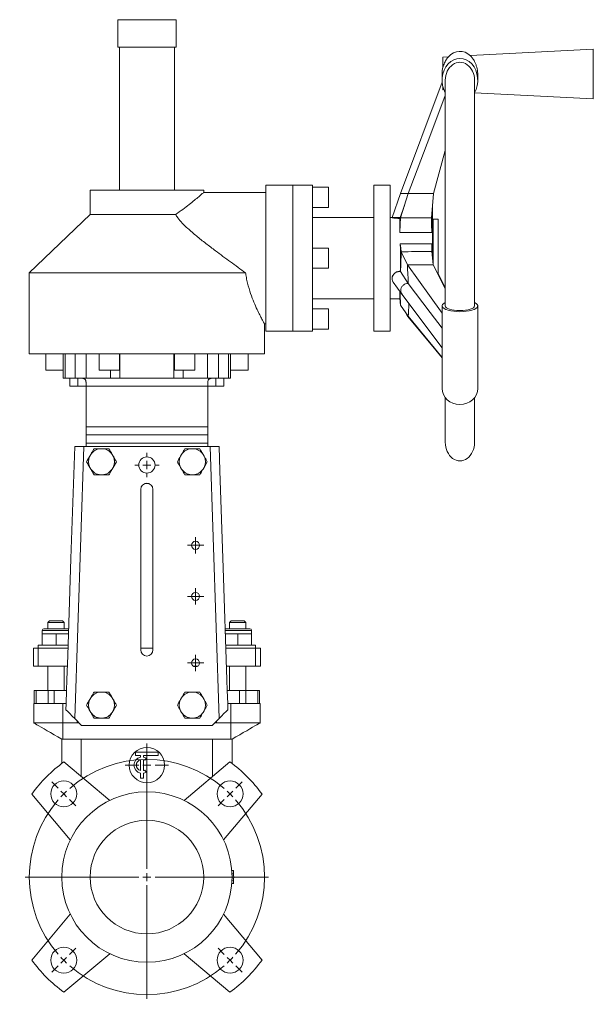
# Model space of a CAD drawing. Header units: millimetres. Extents: x -359 to 298, y -42 to 890.
# Tile 2 of 4: x -359 to -5, y 283 to 890. Entities that reach past the tile are written whole.
import ezdxf

# ---------------------------------------------------------------- set-up
doc = ezdxf.new("R2010")
doc.units = ezdxf.units.MM

# ---------------------------------------------------------------- blocks, each defined once
blk = doc.blocks.new('SW_CENTERMARKSYMBOL_0')
at = {"color": 0, "linetype": 'Continuous', "lineweight": 0}
for p, q in [((-51.27, -46.27), (-51.27, 23.73)), ((-106.07, 3.54), (-109.96, 7.42)), ((3.54, 3.54), (7.42, 7.42)), ((-102.53, 0), (-104.3, 1.77)), ((-102.53, 0), (-100.76, -1.77)), ((0, 0), (-1.77, -1.77)), ((0, 0), (1.77, 1.77)), ((-98.99, -3.54), (-95.11, -7.42)), ((-3.54, -3.54), (-7.42, -7.42)), ((-56.27, -51.27), (-126.27, -51.27)), ((-51.27, -51.27), (-53.77, -51.27)), ((-51.27, -51.27), (-51.27, -48.77)), ((-51.27, -51.27), (-51.27, -53.77)), ((-51.27, -51.27), (-48.77, -51.27)), ((-46.27, -51.27), (23.73, -51.27)), ((-51.27, -56.27), (-51.27, -126.27)), ((-98.99, -98.99), (-95.11, -95.11)), ((-3.54, -98.99), (-7.42, -95.11)), ((-102.53, -102.53), (-104.3, -104.3)), ((-102.53, -102.53), (-100.76, -100.76)), ((0, -102.53), (-1.77, -100.76)), ((0, -102.53), (1.77, -104.3)), ((-106.07, -106.07), (-109.96, -109.96)), ((3.54, -106.07), (7.42, -109.96))]:
    blk.add_line(p, q, dxfattribs=at)
for start, end in [(48.95143, 131.04857), (135, 136.97572), (133.02428, 135), (45, 46.97572), (43.02428, 45), (138.95143, 221.04857), (318.95143, 41.04857), (223.02428, 225), (225, 226.97572), (313.02428, 315), (315, 316.97572), (228.95143, 311.04857)]:
    blk.add_arc((-51.27, -51.27), 72.5, start, end, dxfattribs=at)
blk = doc.blocks.new('SW_CENTERMARKSYMBOL_1')
at = {"color": 0, "linetype": 'Continuous', "lineweight": 0}
for p, q in [((0, 5), (0, 13.4)), ((-5, 0), (-13.4, 0)), ((0, 0), (-2.5, 0)), ((0, 0), (0, 2.5)), ((0, 0), (0, -2.5)), ((0, 0), (2.5, 0)), ((5, 0), (13.4, 0)), ((0, -5), (0, -13.4))]:
    blk.add_line(p, q, dxfattribs=at)
blk = doc.blocks.new('SW_CENTERMARKSYMBOL_2')
at = {"color": 0, "linetype": 'Continuous', "lineweight": 0}
for p, q in [((-2.5, 0), (-5, 0)), ((0, 0), (-2.5, 0)), ((0, 2.5), (0, 5)), ((0, 0), (0, 2.5)), ((0, 0), (0, -2.5)), ((0, 0), (2.5, 0)), ((2.5, 0), (5, 0)), ((0, -2.5), (0, -5))]:
    blk.add_line(p, q, dxfattribs=at)
blk = doc.blocks.new('SW_CENTERMARKSYMBOL_3')
at = {"color": 0, "linetype": 'Continuous', "lineweight": 0}
for p, q in [((-2.5, 0), (-5, 0)), ((0, 0), (-2.5, 0)), ((0, 2.5), (0, 5)), ((0, 0), (0, 2.5)), ((0, 0), (0, -2.5)), ((0, 0), (2.5, 0)), ((2.5, 0), (5, 0)), ((0, -2.5), (0, -5))]:
    blk.add_line(p, q, dxfattribs=at)
blk = doc.blocks.new('SW_CENTERMARKSYMBOL_4')
at = {"color": 0, "linetype": 'Continuous', "lineweight": 0}
for p, q in [((-2.5, 0), (-5, 0)), ((0, 0), (-2.5, 0)), ((0, 2.5), (0, 5)), ((0, 0), (0, 2.5)), ((0, 0), (0, -2.5)), ((0, 0), (2.5, 0)), ((2.5, 0), (5, 0)), ((0, -2.5), (0, -5))]:
    blk.add_line(p, q, dxfattribs=at)
blk = doc.blocks.new('SW_CENTERMARKSYMBOL_5')
at = {"color": 0, "linetype": 'Continuous', "lineweight": 0}
for p, q in [((0, 5), (0, 7.5)), ((-5, 0), (-7.5, 0)), ((0, 0), (-2.5, 0)), ((0, 0), (0, 2.5)), ((0, 0), (0, -2.5)), ((0, 0), (2.5, 0)), ((5, 0), (7.5, 0)), ((0, -5), (0, -7.5))]:
    blk.add_line(p, q, dxfattribs=at)

msp = doc.modelspace()

# ---------------------------------------------------------------- linework, layer by layer
at = {"color": 7, "linetype": 'Continuous', "lineweight": 15}
for p, q in [((-298.2, 890.02), (-298.2, 873.02)), ((-298.2, 890.02), (-280.2, 890.02)), ((-280.2, 890.02), (-262.2, 890.02)), ((-262.2, 873.02), (-262.2, 890.02)), ((-298.2, 873.02), (-280.2, 873.02)), ((-297.2, 873.02), (-297.2, 785.02)), ((-280.2, 873.02), (-262.2, 873.02)), ((-263.2, 785.02), (-263.2, 873.02)), ((-4.96, 871.76), (-80.72, 867.89)), ((-94.35, 867.19), (-97.7, 867.02)), ((-97.7, 860.29), (-97.7, 867.02)), ((-98.2, 856.52), (-98.2, 852.66)), ((-76.2, 852.66), (-76.2, 855.94)), ((-98.08, 851.48), (-123.74, 782.84)), ((-96.2, 852.66), (-96.2, 713.65)), ((-78.2, 713.65), (-78.2, 852.66)), ((-97.7, 846.85), (-97.7, 848.63)), ((-97.05, 846.95), (-97.7, 846.85)), ((-78.12, 845.02), (-4.96, 841.29)), ((-103.45, 782.95), (-96.2, 809.29)), ((-315.2, 785.02), (-315.2, 770.02)), ((-315.2, 785.02), (-280.2, 785.02)), ((-280.2, 785.02), (-245.2, 785.02)), ((-206.8, 783.52), (-245.23, 783.52)), ((-245.2, 783.5), (-245.2, 785.02)), ((-190.3, 788.02), (-206.8, 788.02)), ((-206.8, 788.02), (-206.8, 698.02)), ((-190.3, 788.02), (-190.3, 698.02)), ((-190.2, 787.02), (-190.3, 787.02)), ((-178.2, 788.02), (-190.2, 788.02)), ((-190.2, 788.02), (-190.2, 698.02)), ((-178.2, 788.02), (-178.2, 698.02)), ((-168.2, 786.77), (-178.2, 786.77)), ((-168.2, 786.77), (-168.2, 774.27)), ((-130.2, 788.02), (-140.2, 788.02)), ((-140.2, 788.02), (-140.2, 698.02)), ((-130.2, 788.02), (-130.2, 698.02)), ((-123.74, 782.84), (-129.06, 768.01)), ((-123.81, 767.95), (-119.05, 782.87)), ((-104.81, 767.79), (-103.45, 782.95)), ((-178.2, 774.27), (-168.2, 774.27)), ((-124.14, 768.02), (-121.39, 775.43)), ((-104.2, 768.02), (-104.2, 775.34)), ((-315.2, 770.02), (-352.7, 734.02)), ((-315.2, 770.02), (-262.49, 770.02)), ((-140.2, 768.02), (-178.2, 768.02)), ((-128.96, 768.02), (-130.2, 768.02)), ((-129, 768.01), (-128.96, 768)), ((-104.2, 768.02), (-104.24, 767.67)), ((-104.2, 768.02), (-104.2, 743.41)), ((-100.7, 767.02), (-103.7, 767.02)), ((-103.7, 767.02), (-103.7, 738.7)), ((-100.7, 767.02), (-100.7, 732.93)), ((-103.7, 757.02), (-104.2, 757.02)), ((-168.2, 749.27), (-178.2, 749.27)), ((-168.2, 749.27), (-168.2, 736.77)), ((-123.35, 747.01), (-119.62, 738.91)), ((-104.55, 747.07), (-103.76, 738.88)), ((-178.2, 736.77), (-168.2, 736.77)), ((-123.84, 734.89), (-119.02, 727.43)), ((-103.76, 738.88), (-96.2, 724.31)), ((-352.7, 734.02), (-352.7, 684.02)), ((-352.7, 734.02), (-219.4, 734.02)), ((-100.7, 733.51), (-96.2, 724.71)), ((-128.3, 728.17), (-122.95, 720.86)), ((-178.2, 718.02), (-140.2, 718.02)), ((-130.2, 718.02), (-124.28, 718.02)), ((-122.92, 720.83), (-98.2, 687.68)), ((-168.2, 711.77), (-178.2, 711.77)), ((-168.2, 711.77), (-168.2, 705.52)), ((-123.81, 714.15), (-119.05, 707.27)), ((-121.65, 711.03), (-119.62, 707.24)), ((-98.2, 713.65), (-98.2, 662.77)), ((-76.2, 662.77), (-76.2, 713.65)), ((-168.2, 705.52), (-168.2, 699.27)), ((-207.77, 702.52), (-206.8, 702.52)), ((-207.7, 684.02), (-207.7, 702.64)), ((-206.8, 698.02), (-190.3, 698.02)), ((-190.3, 699.02), (-190.2, 699.02)), ((-190.2, 698.02), (-178.2, 698.02)), ((-178.2, 699.27), (-168.2, 699.27)), ((-140.2, 698.02), (-130.2, 698.02)), ((-352.7, 684.02), (-280.2, 684.02)), ((-342.58, 684.02), (-342.58, 674.02)), ((-331.78, 684.02), (-331.78, 669.02)), ((-330.54, 684.02), (-330.54, 669.02)), ((-324.42, 684.02), (-324.42, 669.02)), ((-317.59, 684.02), (-317.59, 669.02)), ((-309.7, 684.02), (-309.7, 674.02)), ((-297.2, 674.02), (-297.2, 684.02)), ((-296.86, 684.02), (-296.86, 669.02)), ((-280.2, 684.02), (-207.7, 684.02)), ((-263.54, 684.02), (-263.54, 669.02)), ((-263.2, 684.02), (-263.2, 674.02)), ((-250.7, 674.02), (-250.7, 684.02)), ((-242.82, 684.02), (-242.82, 669.02)), ((-235.98, 684.02), (-235.98, 669.02)), ((-229.87, 684.02), (-229.87, 669.02)), ((-228.62, 669.02), (-228.62, 684.02)), ((-217.83, 674.02), (-217.83, 684.02)), ((-331.78, 674.02), (-342.58, 674.02)), ((-297.2, 674.02), (-309.7, 674.02)), ((-250.7, 674.02), (-263.2, 674.02)), ((-217.83, 674.02), (-228.62, 674.02)), ((-331.78, 669.02), (-330.54, 669.02)), ((-330.54, 669.02), (-324.42, 669.02)), ((-327.7, 664.02), (-327.7, 669.02)), ((-324.42, 669.02), (-317.59, 669.02)), ((-322.7, 669.02), (-322.7, 664.02)), ((-317.59, 669.02), (-317.47, 669.02)), ((-242.93, 669.02), (-317.47, 669.02)), ((-242.93, 669.02), (-242.82, 669.02)), ((-242.82, 669.02), (-235.98, 669.02)), ((-237.7, 669.02), (-237.7, 664.02)), ((-235.98, 669.02), (-229.87, 669.02)), ((-232.7, 669.02), (-232.7, 664.02)), ((-229.87, 669.02), (-228.62, 669.02)), ((-322.7, 664.02), (-327.7, 664.02)), ((-317.7, 664.02), (-322.7, 664.02)), ((-242.7, 664.02), (-317.7, 664.02)), ((-317.7, 664.02), (-317.7, 639.02)), ((-242.7, 664.02), (-242.7, 639.02)), ((-237.7, 664.02), (-242.7, 664.02)), ((-232.7, 664.02), (-237.7, 664.02)), ((-96.2, 657.07), (-96.2, 629.52)), ((-78.2, 629.52), (-78.2, 657.07)), ((-242.7, 639.02), (-317.7, 639.02)), ((-317.7, 639.02), (-317.7, 634.02)), ((-242.7, 639.02), (-242.7, 634.02)), ((-242.7, 634.02), (-317.7, 634.02)), ((-317.7, 634.02), (-317.7, 629.02)), ((-242.7, 634.02), (-242.7, 629.02)), ((-319.11, 627.02), (-324.72, 459.29)), ((-324.7, 627.02), (-319.11, 627.02)), ((-319.11, 627.02), (-280.2, 627.02)), ((-242.7, 629.02), (-317.7, 629.02)), ((-317.7, 629.02), (-317.7, 627.02)), ((-307.56, 625.53), (-308.84, 625.53)), ((-280.2, 627.02), (-241.29, 627.02)), ((-251.56, 625.53), (-252.84, 625.53)), ((-242.7, 629.02), (-242.7, 627.02)), ((-235.69, 459.29), (-241.29, 627.02)), ((-241.29, 627.02), (-235.7, 627.02)), ((-314.81, 622.08), (-315.45, 620.97)), ((-300.95, 620.97), (-301.59, 622.08)), ((-258.81, 622.08), (-259.45, 620.97)), ((-244.95, 620.97), (-245.59, 622.08)), ((-315.45, 614.08), (-314.81, 612.97)), ((-301.59, 612.97), (-300.95, 614.08)), ((-300.95, 614.08), (-298.96, 617.53)), ((-259.45, 614.08), (-258.81, 612.97)), ((-245.59, 612.97), (-244.95, 614.08)), ((-244.95, 614.08), (-242.96, 617.53)), ((-308.84, 609.52), (-307.56, 609.52)), ((-252.84, 609.52), (-251.56, 609.52)), ((-278.86, 604.02), (-281.55, 604.02)), ((-283.95, 501.52), (-283.95, 600.52)), ((-276.45, 600.52), (-276.45, 501.52)), ((-340.2, 519.52), (-341.2, 518.52)), ((-341.2, 518.52), (-341.2, 514.52)), ((-336.2, 518.52), (-341.2, 518.52)), ((-340.2, 519.52), (-336.2, 519.52)), ((-336.2, 519.52), (-332.2, 519.52)), ((-331.2, 518.52), (-336.2, 518.52)), ((-331.2, 518.52), (-332.2, 519.52)), ((-331.2, 514.52), (-331.2, 518.52)), ((-228.2, 519.52), (-229.2, 518.52)), ((-229.2, 518.52), (-229.2, 514.52)), ((-224.2, 518.52), (-229.2, 518.52)), ((-228.2, 519.52), (-224.2, 519.52)), ((-224.2, 519.52), (-220.2, 519.52)), ((-219.2, 518.52), (-224.2, 518.52)), ((-219.2, 518.52), (-220.2, 519.52)), ((-219.2, 514.52), (-219.2, 518.52)), ((-344.7, 513.52), (-344.7, 511.52)), ((-344.7, 511.52), (-344.7, 504.52)), ((-340.45, 511.52), (-344.7, 511.52)), ((-343.7, 514.52), (-336.2, 514.52)), ((-336.2, 511.52), (-340.45, 511.52)), ((-336.2, 514.52), (-328.7, 514.52)), ((-336.2, 511.52), (-336.2, 504.52)), ((-331.95, 511.52), (-336.2, 511.52)), ((-328.56, 511.52), (-331.95, 511.52)), ((-231.84, 511.52), (-228.45, 511.52)), ((-231.7, 514.52), (-224.2, 514.52)), ((-228.45, 511.52), (-224.2, 511.52)), ((-224.2, 514.52), (-216.7, 514.52)), ((-224.2, 511.52), (-224.2, 504.52)), ((-224.2, 511.52), (-219.95, 511.52)), ((-219.95, 511.52), (-215.7, 511.52)), ((-215.7, 511.52), (-215.7, 513.52)), ((-215.7, 511.52), (-215.7, 504.52)), ((-347.2, 504.52), (-347.2, 502.52)), ((-336.2, 504.52), (-347.2, 504.52)), ((-328.68, 504.52), (-336.2, 504.52)), ((-231.72, 504.52), (-224.2, 504.52)), ((-224.2, 504.52), (-213.2, 504.52)), ((-213.2, 502.52), (-213.2, 504.52)), ((-350.2, 502.52), (-350.2, 491.52)), ((-350.2, 502.52), (-347.2, 502.52)), ((-347.2, 502.52), (-347.2, 491.52)), ((-347.2, 502.52), (-328.86, 502.52)), ((-283.95, 502.52), (-276.45, 502.52)), ((-231.54, 502.52), (-213.2, 502.52)), ((-213.2, 502.52), (-213.2, 491.52)), ((-213.2, 502.52), (-210.2, 502.52)), ((-210.2, 502.52), (-210.2, 491.52)), ((-350.2, 491.52), (-347.2, 491.52)), ((-347.2, 491.52), (-329.23, 491.52)), ((-341.2, 491.52), (-341.2, 476.52)), ((-331.2, 476.52), (-331.2, 491.52)), ((-251.7, 491.52), (-248.7, 491.52)), ((-231.17, 491.52), (-213.2, 491.52)), ((-229.2, 491.52), (-229.2, 476.52)), ((-219.2, 476.52), (-219.2, 491.52)), ((-213.2, 491.52), (-210.2, 491.52)), ((-329.52, 483.02), (-329.73, 476.52)), ((-230.89, 483.02), (-230.67, 476.52)), ((-349.7, 468.52), (-349.7, 476.52)), ((-349.7, 476.52), (-348.53, 476.52)), ((-348.53, 468.52), (-348.53, 476.52)), ((-348.53, 476.52), (-341.13, 476.52)), ((-341.13, 468.52), (-341.13, 476.52)), ((-341.13, 476.52), (-337.3, 476.52)), ((-337.3, 468.52), (-337.3, 476.52)), ((-337.3, 476.52), (-329.73, 476.52)), ((-329.73, 476.52), (-330, 468.52)), ((-307.56, 475.53), (-308.84, 475.53)), ((-251.56, 475.53), (-252.84, 475.53)), ((-230.67, 476.52), (-230.4, 468.52)), ((-230.67, 476.52), (-223.1, 476.52)), ((-223.1, 468.52), (-223.1, 476.52)), ((-223.1, 476.52), (-219.27, 476.52)), ((-219.27, 468.52), (-219.27, 476.52)), ((-219.27, 476.52), (-211.87, 476.52)), ((-211.87, 468.52), (-211.87, 476.52)), ((-211.87, 476.52), (-210.7, 476.52)), ((-210.7, 468.52), (-210.7, 476.52)), ((-349.97, 468.52), (-349.97, 456.52)), ((-349.7, 468.52), (-349.97, 468.52)), ((-349.7, 468.52), (-348.53, 468.52)), ((-348.53, 468.52), (-341.13, 468.52)), ((-341.13, 468.52), (-337.3, 468.52)), ((-337.3, 468.52), (-330, 468.52)), ((-331.97, 456.52), (-331.97, 468.52)), ((-330, 468.52), (-330.13, 464.7)), ((-314.81, 472.08), (-315.45, 470.97)), ((-300.95, 470.97), (-301.59, 472.08)), ((-258.81, 472.08), (-259.45, 470.97)), ((-244.95, 470.97), (-245.59, 472.08)), ((-230.4, 468.52), (-230.27, 464.7)), ((-230.4, 468.52), (-223.1, 468.52)), ((-228.44, 456.52), (-228.44, 468.52)), ((-223.1, 468.52), (-219.27, 468.52)), ((-219.27, 468.52), (-211.87, 468.52)), ((-211.87, 468.52), (-210.7, 468.52)), ((-210.44, 468.52), (-210.7, 468.52)), ((-210.44, 456.52), (-210.44, 468.52)), ((-315.45, 464.08), (-314.81, 462.97)), ((-301.59, 462.97), (-300.95, 464.08)), ((-259.45, 464.08), (-258.81, 462.97)), ((-245.59, 462.97), (-244.95, 464.08)), ((-349.97, 456.52), (-349.97, 456.49)), ((-331.97, 456.52), (-349.97, 456.52)), ((-331.97, 446.52), (-331.97, 456.52)), ((-323.2, 456.52), (-331.97, 456.52)), ((-320.45, 455.02), (-324.72, 459.29)), ((-321.95, 456.52), (-323.2, 456.52)), ((-308.84, 459.52), (-307.56, 459.52)), ((-252.84, 459.52), (-251.56, 459.52)), ((-235.69, 459.29), (-239.95, 455.02)), ((-237.2, 456.52), (-238.45, 456.52)), ((-228.44, 456.52), (-237.2, 456.52)), ((-228.44, 446.52), (-228.44, 456.52)), ((-210.44, 456.52), (-228.44, 456.52)), ((-210.44, 456.49), (-210.44, 456.52)), ((-320.45, 455.02), (-239.95, 455.02)), ((-331.97, 446.52), (-332.7, 446.52)), ((-332.7, 431.52), (-332.7, 446.52)), ((-228.44, 446.52), (-331.97, 446.52)), ((-227.7, 446.52), (-228.44, 446.52)), ((-227.7, 431.52), (-227.7, 446.52)), ((-287.2, 438.52), (-273.2, 438.52)), ((-287.2, 436.52), (-287.2, 438.52)), ((-273.2, 438.52), (-273.2, 436.52)), ((-303.1, 408.77), (-331.38, 432.5)), ((-284.2, 436.52), (-287.2, 436.52)), ((-284.2, 435.42), (-284.2, 436.52)), ((-284.2, 427.17), (-284.2, 433.88)), ((-273.2, 436.52), (-282.2, 436.52)), ((-282.2, 435.42), (-282.2, 436.52)), ((-282.2, 427.17), (-282.2, 433.88)), ((-280.7, 434.85), (-281.45, 433.55)), ((-229.03, 432.5), (-257.31, 408.77)), ((-284.2, 422.52), (-284.2, 425.62)), ((-282.2, 422.52), (-282.2, 425.62)), ((-280.7, 426.19), (-281.45, 427.49)), ((-284.2, 422.52), (-282.2, 422.52)), ((-351.18, 412.7), (-327.45, 384.42)), ((-232.96, 384.42), (-209.23, 412.7)), ((-227.85, 365.52), (-226.86, 365.6)), ((-227.74, 363.52), (-226.74, 363.56)), ((-227.74, 359.52), (-226.74, 359.49)), ((-227.85, 357.53), (-226.86, 357.45)), ((-327.45, 338.63), (-351.18, 310.35)), ((-209.23, 310.35), (-232.96, 338.63)), ((-331.38, 290.55), (-303.1, 314.28)), ((-257.31, 314.28), (-229.03, 290.55))]:
    msp.add_line(p, q, dxfattribs=at)
at = {"color": 8, "linetype": 'Continuous', "lineweight": 15}
for p, q in [((-4.96, 856.52), (-4.96, 871.76)), ((-4.96, 841.29), (-4.96, 856.52)), ((-119.02, 707.24), (-119.62, 707.24)), ((-302.59, 674.02), (-302.59, 669.02)), ((-257.82, 674.02), (-257.82, 669.02)), ((-336.2, 513.52), (-344.7, 513.52)), ((-328.38, 513.52), (-336.2, 513.52)), ((-224.2, 513.52), (-231.97, 513.52)), ((-215.7, 513.52), (-224.2, 513.52)), ((-323.2, 456.52), (-323.2, 457.77)), ((-237.2, 456.52), (-237.2, 457.77)), ((-320.7, 423.54), (-320.7, 446.52)), ((-239.7, 423.54), (-239.7, 446.52))]:
    msp.add_line(p, q, dxfattribs=at)
at = {"color": 7, "linetype": 'Continuous', "lineweight": 15, "flags": 128}
for points in [[(-119.05, 782.87), (-105.72, 818.12), (-96.2, 843.3)], [(-124.32, 758.88), (-124.03, 763.96), (-123.81, 767.95)], [(-124.16, 767.52), (-124.15, 767.8), (-124.14, 768.02)], [(-104.59, 758.89), (-104.71, 763.87), (-104.81, 767.79)], [(-104.59, 758.89), (-109.84, 758.89), (-115.09, 758.88), (-124.32, 758.88)], [(-124.02, 751.83), (-123.64, 749.13), (-123.35, 747.01)], [(-124.02, 751.83), (-118.77, 751.83), (-113.52, 751.83), (-104.43, 751.82)], [(-104.43, 751.82), (-104.5, 749.16), (-104.55, 747.07)], [(-123.86, 735.11), (-123.85, 734.98), (-123.84, 734.89)], [(-119.62, 738.91), (-106, 719.91), (-98.2, 709.03)], [(-119.02, 727.43), (-105.56, 709.61), (-98.2, 699.87)], [(-124.32, 718.36), (-124.03, 716), (-123.81, 714.15)], [(-119.62, 707.24), (-106, 690.97), (-98.2, 681.65)], [(-119.05, 707.27), (-105.72, 691), (-98.2, 681.83)], [(-329.52, 483.02), (-329.02, 498.01), (-327.01, 557.98), (-324.7, 627.02)], [(-235.7, 627.02), (-235.2, 612.03), (-233.2, 552.07), (-230.89, 483.02)], [(-328.46, 514.49), (-328.51, 514.5), (-328.7, 514.52)], [(-231.7, 514.52), (-231.9, 514.5), (-231.94, 514.49)], [(-330.13, 464.7), (-329, 463.57), (-327.68, 462.25), (-326.23, 460.8), (-324.72, 459.29)], [(-235.69, 459.29), (-234.17, 460.8), (-232.72, 462.25), (-231.4, 463.57), (-230.27, 464.7)], [(-349.97, 456.49), (-349.93, 456.47), (-349.61, 456.29), (-348.98, 455.92), (-348.05, 455.39), (-346.84, 454.68), (-345.36, 453.83), (-343.65, 452.84), (-341.73, 451.73), (-339.63, 450.53), (-337.41, 449.24), (-335.08, 447.9), (-332.7, 446.52)], [(-227.7, 446.52), (-225.32, 447.9), (-223, 449.24), (-220.77, 450.53), (-218.68, 451.73), (-216.76, 452.84), (-215.04, 453.83), (-213.57, 454.68), (-212.35, 455.39), (-211.42, 455.92), (-210.79, 456.29), (-210.47, 456.47), (-210.44, 456.49)]]:
    msp.add_lwpolyline(points, dxfattribs=at)
at = {"color": 7, "linetype": 'Continuous', "lineweight": 15}
for centre, radius in [((-280.2, 615.52), 5), ((-250.2, 566.02), 2.5), ((-250.2, 534.52), 2.5), ((-250.2, 493.52), 2.5), ((-280.2, 430.52), 10.9), ((-331.47, 412.79), 8), ((-228.94, 412.79), 8), ((-280.2, 361.52), 52.5), ((-280.2, 361.52), 35), ((-331.47, 310.26), 8), ((-228.94, 310.26), 8)]:
    msp.add_circle(centre, radius, dxfattribs=at)
for centre, radius, start, end in [((-308.2, 617.53), 8.03, 94.56713, 145.43287), ((-308.2, 617.53), 8.03, 34.56713, 85.43287), ((-252.2, 617.53), 8.03, 94.56713, 145.43287), ((-252.2, 617.53), 8.03, 34.56713, 85.43287), ((-308.2, 617.53), 8.03, 154.56713, 205.43287), ((-308.2, 617.53), 8.03, 334.56713, 25.43287), ((-252.2, 617.53), 8.03, 154.56713, 205.43287), ((-252.2, 617.53), 8.03, 334.56713, 25.43287), ((-308.2, 617.53), 8.03, 214.56713, 265.43287), ((-308.2, 617.53), 8.03, 274.56713, 325.43287), ((-252.2, 617.53), 8.03, 214.56713, 265.43287), ((-252.2, 617.53), 8.03, 274.56713, 325.43287), ((-280.2, 600.52), 3.75, 0, 180), ((-343.7, 513.52), 1, 90, 180), ((-216.7, 513.52), 1, 0, 90), ((-280.2, 501.52), 3.75, 180, 0), ((-308.2, 467.53), 8.03, 94.56713, 145.43287), ((-308.2, 467.53), 8.03, 34.56713, 85.43287), ((-252.2, 467.53), 8.03, 94.56713, 145.43287), ((-252.2, 467.53), 8.03, 34.56713, 85.43287), ((-308.2, 467.53), 8.03, 154.56713, 205.43287), ((-308.2, 467.53), 8.03, 334.56713, 25.43287), ((-252.2, 467.53), 8.03, 154.56713, 205.43287), ((-252.2, 467.53), 8.03, 334.56713, 25.43287), ((-308.2, 467.53), 8.03, 214.56713, 265.43287), ((-308.2, 467.53), 8.03, 274.56713, 325.43287), ((-252.2, 467.53), 8.03, 214.56713, 265.43287), ((-252.2, 467.53), 8.03, 274.56713, 325.43287), ((-280.2, 361.52), 87.5, 125.7931, 144.2069), ((-283.2, 430.52), 5, 101.53696, 258.46304), ((-283.2, 430.52), 3.5, 106.60155, 253.39845), ((-283.2, 430.52), 5, 60, 78.46304), ((-283.2, 430.52), 3.5, 60, 73.39845), ((-280.2, 361.52), 87.5, 35.7931, 54.2069), ((-283.2, 430.52), 3.5, 286.60155, 300), ((-283.2, 430.52), 5, 281.53696, 300), ((-280.2, 361.52), 53.5, 2.1827, 4.36539), ((-280.2, 361.52), 53.5, 355.63461, 357.8173), ((-280.2, 361.52), 53.5, 357.8173, 2.1827), ((-280.2, 361.52), 87.5, 215.7931, 234.2069), ((-280.2, 361.52), 87.5, 305.7931, 324.2069)]:
    msp.add_arc(centre, radius, start, end, dxfattribs=at)
for centre, major_axis, ratio, start_param, end_param in [((-87.2, 856.52), (0, -14), 0.785714, 2.511317, 3.847231), ((-87.2, 852.66), (0, 13.52), 0.813431, 4.099834, 8.466536), ((-87.2, 852.66), (0, 11.11), 0.810216, 4.712389, 7.853982), ((-87.2, 856.52), (0, -14), 0.785714, 4.409724, 4.712389), ((-87.2, 713.65), (11, 0), 0.329406, 2.529038, 6.89574), ((-87.2, 713.65), (9, 0), 0.330713, 3.141593, 6.283185), ((-87.2, 662.77), (11, 0), 0.899954, 3.141593, 6.283185), ((-87.2, 629.52), (0, 11.5), 0.782609, 1.570796, 4.712389)]:
    msp.add_ellipse(centre, major_axis=major_axis, ratio=ratio, start_param=start_param, end_param=end_param, dxfattribs=at)
for points, knots in [([(-97.7, 860.29), (-97.55, 860.84), (-97.25, 861.97), (-96.47, 863.93), (-95.44, 865.78), (-94.48, 867.02), (-94.39, 867.12), (-94.35, 867.16)], [0, 0, 0, 0, 0.1410744, 0.2865092, 0.5711451, 0.8195939, 1, 1, 1, 1]), ([(-80.72, 867.83), (-80.69, 867.8), (-80.65, 867.76), (-80.1, 867.16), (-79.31, 866.17), (-78.34, 864.65), (-77.43, 862.63), (-76.82, 860.8), (-76.41, 858.84), (-76.17, 857.15), (-76.25, 856.12), (-76.27, 855.78)], [0, 0, 0, 0, 0.129038, 0.222467, 0.318572, 0.511565, 0.623268, 0.738796, 0.840574, 0.946439, 1, 1, 1, 1]), ([(-262.49, 770.02), (-261, 771.04), (-257.99, 773.1), (-254.14, 776.08), (-250.8, 778.78), (-248.31, 780.87), (-246.53, 782.38), (-245.54, 783.23), (-245.11, 783.6), (-245.22, 783.51), (-245.23, 783.5)], [0, 0, 0, 0, 0.156257, 0.315388, 0.465148, 0.618706, 0.740742, 0.866101, 0.988264, 1, 1, 1, 1]), ([(-123.72, 782.84), (-123.72, 782.84), (-123.85, 782.84), (-123.38, 782.83), (-122.3, 782.83), (-120.72, 782.83), (-119.55, 782.83), (-119.03, 782.83)], [0, 0, 0, 0, 0.017547, 0.2759824, 0.5356604, 0.7951533, 1, 1, 1, 1]), ([(-219.4, 734.02), (-222.49, 736.25), (-228.67, 740.71), (-236.86, 746.77), (-243.87, 752.08), (-249.66, 756.66), (-254.54, 760.85), (-258.44, 764.6), (-260.98, 767.5), (-262.08, 769.34), (-262.49, 770.02)], [0, 0, 0, 0, 0.196802, 0.393586, 0.522027, 0.650608, 0.77873, 0.864019, 0.949049, 1, 1, 1, 1]), ([(-129, 768.01), (-128.88, 768.01), (-128.63, 768.01), (-127.62, 768.02), (-126.1, 768.02), (-124.8, 768.02), (-124.14, 768.02)], [0, 0, 0, 0, 0.219809, 0.439091, 0.718958, 1, 1, 1, 1]), ([(-124.16, 767.52), (-124.46, 767.52), (-124.75, 767.52), (-125.31, 767.54), (-125.6, 767.56), (-126.14, 767.6), (-126.4, 767.62), (-126.9, 767.67), (-127.14, 767.7), (-127.58, 767.76), (-127.78, 767.79), (-128.14, 767.85), (-128.31, 767.87), (-128.59, 767.92), (-128.7, 767.95), (-128.89, 767.98), (-128.96, 768), (-129, 768.01)], [0, 0, 0, 0, 0.125, 0.125, 0.25, 0.25, 0.375, 0.375, 0.5, 0.5, 0.625, 0.625, 0.75, 0.75, 0.875, 0.875, 1, 1, 1, 1]), ([(-124.32, 758.88), (-124.28, 759.99), (-124.25, 761), (-124.22, 762.39), (-124.21, 762.83), (-124.2, 763.66), (-124.2, 764.06), (-124.19, 764.79), (-124.19, 765.13), (-124.19, 765.76), (-124.19, 766.05), (-124.18, 766.83), (-124.18, 767.23), (-124.16, 767.52)], [0, 0, 0, 0, 0.25, 0.25, 0.375, 0.375, 0.5, 0.5, 0.625, 0.625, 0.75, 0.75, 1, 1, 1, 1]), ([(-124.14, 768.02), (-124.12, 768.02), (-124.08, 768.01), (-123.89, 767.97), (-123.81, 767.95)], [0, 0, 0, 0, 0.559865, 1, 1, 1, 1]), ([(-123.81, 767.95), (-120.27, 767.92), (-113.93, 767.87), (-107.6, 767.82), (-104.81, 767.79)], [0, 0, 0, 0, 0.559317, 1, 1, 1, 1]), ([(-104.81, 767.79), (-104.74, 767.78), (-104.6, 767.75), (-104.38, 767.7), (-104.29, 767.69), (-104.24, 767.67)], [0, 0, 0, 0, 0.294736, 0.572806, 1, 1, 1, 1]), ([(-104.24, 767.67), (-104.27, 767.42), (-104.3, 767.04), (-104.37, 766.29), (-104.39, 766.01), (-104.42, 765.53), (-104.43, 765.37), (-104.45, 765.02), (-104.46, 764.84), (-104.51, 763.9), (-104.54, 763.04), (-104.57, 761.6), (-104.58, 761.09), (-104.59, 760.03), (-104.59, 759.47), (-104.59, 758.89)], [0, 0, 0, 0, 0.25, 0.25, 0.375, 0.375, 0.4375, 0.4375, 0.5, 0.5, 0.75, 0.75, 0.875, 0.875, 1, 1, 1, 1]), ([(-123.86, 735.11), (-123.85, 735.78), (-123.83, 736.47), (-123.82, 737.85), (-123.81, 738.56), (-123.79, 740.67), (-123.79, 742.08), (-123.81, 744.2), (-123.82, 744.91), (-123.84, 746.32), (-123.85, 747.03), (-123.91, 749.13), (-123.96, 750.49), (-124.02, 751.83)], [0, 0, 0, 0, 0.125, 0.125, 0.25, 0.25, 0.5, 0.5, 0.625, 0.625, 0.75, 0.75, 1, 1, 1, 1]), ([(-123.35, 747.01), (-123.45, 744.75), (-123.62, 740.7), (-123.77, 736.66), (-123.84, 734.89)], [0, 0, 0, 0, 0.560036, 1, 1, 1, 1]), ([(-104.55, 747.07), (-108.06, 747.06), (-114.32, 747.04), (-120.59, 747.02), (-123.35, 747.01)], [0, 0, 0, 0, 0.5593953, 1, 1, 1, 1]), ([(-104.43, 751.82), (-104.43, 750.51), (-104.42, 748.37), (-104.39, 746.12), (-104.38, 745.26)], [0, 0, 0, 0, 0.6161773, 1, 1, 1, 1]), ([(-128.92, 731.46), (-128.73, 731.95), (-128.35, 732.92), (-127.14, 734.11), (-125.61, 734.94), (-124.44, 735.05), (-123.86, 735.11)], [0, 0, 0, 0, 0.247786, 0.495349, 0.747315, 1, 1, 1, 1]), ([(-123.84, 734.89), (-124.51, 734.82), (-125.86, 734.69), (-127.42, 733.77), (-128.46, 732.66), (-128.77, 731.86), (-128.92, 731.46)], [0, 0, 0, 0, 0.292626, 0.583129, 0.792372, 1, 1, 1, 1]), ([(-103.76, 738.88), (-106.73, 738.88), (-112.01, 738.89), (-117.3, 738.9), (-119.62, 738.91)], [0, 0, 0, 0, 0.560889, 1, 1, 1, 1]), ([(-119.62, 738.91), (-119.5, 736.77), (-119.28, 732.94), (-119.1, 729.12), (-119.02, 727.43)], [0, 0, 0, 0, 0.560058, 1, 1, 1, 1]), ([(-207.77, 702.64), (-207.75, 702.6), (-207.66, 702.46), (-208.07, 703.19), (-208.92, 704.73), (-210.21, 707.18), (-211.84, 710.46), (-213.74, 714.63), (-215.8, 719.77), (-217.42, 724.78), (-218.54, 729.25), (-219.09, 732.01), (-219.34, 733.62), (-219.4, 734.02)], [0, 0, 0, 0, 0.033226, 0.140015, 0.249862, 0.358008, 0.468719, 0.588808, 0.711817, 0.842384, 0.909958, 0.977521, 1, 1, 1, 1]), ([(-129, 729.79), (-128.9, 729.35), (-128.77, 728.77), (-128.36, 728.3), (-128.26, 728.19)], [0, 0, 0, 0, 0.758185, 1, 1, 1, 1]), ([(-124.32, 718.36), (-124.29, 718.62), (-124.23, 719.15), (-124.2, 720.56), (-124.19, 721.91), (-124.19, 722.56)], [0, 0, 0, 0, 0.337868, 0.683741, 1, 1, 1, 1]), ([(-124.08, 722.41), (-124.07, 721.42), (-124.03, 718.66), (-123.9, 715.92), (-123.81, 714.15)], [0, 0, 0, 0, 0.358339, 1, 1, 1, 1]), ([(-119.02, 727.43), (-119.64, 727.37), (-120.91, 727.24), (-122.49, 726.24), (-123.54, 724.8), (-123.84, 723.12), (-123.58, 721.71), (-123.01, 721.06), (-122.84, 720.87)], [0, 0, 0, 0, 0.179821, 0.361471, 0.545568, 0.732117, 0.920527, 1, 1, 1, 1]), ([(-118.71, 715.18), (-118.73, 714.24), (-118.77, 711.6), (-118.94, 708.96), (-119.05, 707.27)], [0, 0, 0, 0, 0.359149, 1, 1, 1, 1]), ([(-322.7, 669.02), (-322.25, 669.02), (-321.82, 669.02), (-321.17, 669.02), (-320.96, 669.01), (-320.55, 669), (-320.36, 668.99), (-319.79, 668.94), (-319.43, 668.89), (-318.98, 668.74), (-318.84, 668.69), (-318.59, 668.54), (-318.47, 668.46), (-318.28, 668.26), (-318.19, 668.15), (-318.04, 667.89), (-317.98, 667.75), (-317.89, 667.45), (-317.85, 667.29), (-317.79, 666.94), (-317.77, 666.76), (-317.73, 666.37), (-317.72, 666.18), (-317.71, 665.77), (-317.71, 665.55), (-317.7, 664.91), (-317.7, 664.47), (-317.7, 664.02)], [0, 0, 0, 0, 0.125, 0.125, 0.1875, 0.1875, 0.25, 0.25, 0.375, 0.375, 0.4375, 0.4375, 0.5, 0.5, 0.5625, 0.5625, 0.625, 0.625, 0.6875, 0.6875, 0.75, 0.75, 0.8125, 0.8125, 0.875, 0.875, 1, 1, 1, 1]), ([(-242.7, 664.02), (-242.7, 664.47), (-242.7, 664.91), (-242.7, 665.55), (-242.69, 665.76), (-242.68, 666.17), (-242.67, 666.37), (-242.62, 666.94), (-242.57, 667.29), (-242.42, 667.74), (-242.36, 667.88), (-242.22, 668.14), (-242.13, 668.25), (-241.94, 668.45), (-241.82, 668.53), (-241.57, 668.68), (-241.43, 668.74), (-241.13, 668.84), (-240.97, 668.88), (-240.62, 668.94), (-240.43, 668.96), (-240.05, 668.99), (-239.85, 669), (-239.45, 669.01), (-239.23, 669.02), (-238.59, 669.02), (-238.15, 669.02), (-237.7, 669.02)], [0, 0, 0, 0, 0.125, 0.125, 0.1875, 0.1875, 0.25, 0.25, 0.375, 0.375, 0.4375, 0.4375, 0.5, 0.5, 0.5625, 0.5625, 0.625, 0.625, 0.6875, 0.6875, 0.75, 0.75, 0.8125, 0.8125, 0.875, 0.875, 1, 1, 1, 1]), ([(-312.82, 625.53), (-313.14, 624.97), (-313.47, 624.41), (-314.13, 623.26), (-314.47, 622.67), (-314.81, 622.08)], [0, 0, 0, 0, 0.5, 0.5, 1, 1, 1, 1]), ([(-312.82, 625.53), (-312.18, 625.53), (-311.52, 625.53), (-310.19, 625.53), (-309.51, 625.53), (-308.84, 625.53)], [0, 0, 0, 0, 0.5, 0.5, 1, 1, 1, 1]), ([(-307.56, 625.53), (-306.89, 625.53), (-306.23, 625.53), (-304.9, 625.53), (-304.23, 625.53), (-303.58, 625.53)], [0, 0, 0, 0, 0.5, 0.5, 1, 1, 1, 1]), ([(-256.82, 625.53), (-257.14, 624.97), (-257.47, 624.41), (-258.13, 623.26), (-258.47, 622.67), (-258.81, 622.08)], [0, 0, 0, 0, 0.5, 0.5, 1, 1, 1, 1]), ([(-256.82, 625.53), (-256.18, 625.53), (-255.52, 625.53), (-254.19, 625.53), (-253.51, 625.53), (-252.84, 625.53)], [0, 0, 0, 0, 0.5, 0.5, 1, 1, 1, 1]), ([(-251.56, 625.53), (-250.89, 625.53), (-250.23, 625.53), (-248.9, 625.53), (-248.23, 625.53), (-247.58, 625.53)], [0, 0, 0, 0, 0.5, 0.5, 1, 1, 1, 1]), ([(-298.96, 617.53), (-299.28, 618.08), (-299.61, 618.65), (-300.27, 619.8), (-300.61, 620.38), (-300.95, 620.97)], [0, 0, 0, 0, 0.5, 0.5, 1, 1, 1, 1]), ([(-242.96, 617.53), (-243.28, 618.08), (-243.61, 618.65), (-244.27, 619.8), (-244.61, 620.38), (-244.95, 620.97)], [0, 0, 0, 0, 0.5, 0.5, 1, 1, 1, 1]), ([(-317.44, 617.53), (-316.95, 616.67), (-316.29, 615.53), (-315.62, 614.36), (-315.45, 614.08)], [0, 0, 0, 0, 0.755215, 1, 1, 1, 1]), ([(-261.44, 617.53), (-260.95, 616.67), (-260.29, 615.53), (-259.62, 614.36), (-259.45, 614.08)], [0, 0, 0, 0, 0.755215, 1, 1, 1, 1]), ([(-312.82, 609.52), (-312.18, 609.52), (-311.52, 609.52), (-310.19, 609.52), (-309.51, 609.52), (-308.84, 609.52)], [0, 0, 0, 0, 0.5, 0.5, 1, 1, 1, 1]), ([(-307.56, 609.52), (-306.89, 609.52), (-306.22, 609.52), (-304.9, 609.52), (-304.23, 609.52), (-303.58, 609.52)], [0, 0, 0, 0, 0.5, 0.5, 1, 1, 1, 1]), ([(-303.58, 609.52), (-303.26, 610.08), (-302.93, 610.65), (-302.27, 611.79), (-301.93, 612.38), (-301.59, 612.97)], [0, 0, 0, 0, 0.5, 0.5, 1, 1, 1, 1]), ([(-256.82, 609.52), (-256.18, 609.52), (-255.52, 609.52), (-254.19, 609.52), (-253.51, 609.52), (-252.84, 609.52)], [0, 0, 0, 0, 0.5, 0.5, 1, 1, 1, 1]), ([(-251.56, 609.52), (-250.89, 609.52), (-250.22, 609.52), (-248.9, 609.52), (-248.23, 609.52), (-247.58, 609.52)], [0, 0, 0, 0, 0.5, 0.5, 1, 1, 1, 1]), ([(-247.58, 609.52), (-247.26, 610.08), (-246.93, 610.65), (-246.27, 611.79), (-245.93, 612.38), (-245.59, 612.97)], [0, 0, 0, 0, 0.5, 0.5, 1, 1, 1, 1]), ([(-312.82, 475.53), (-313.14, 474.97), (-313.47, 474.41), (-314.13, 473.26), (-314.47, 472.67), (-314.81, 472.08)], [0, 0, 0, 0, 0.5, 0.5, 1, 1, 1, 1]), ([(-312.82, 475.53), (-312.18, 475.53), (-311.52, 475.53), (-310.19, 475.53), (-309.51, 475.53), (-308.84, 475.53)], [0, 0, 0, 0, 0.5, 0.5, 1, 1, 1, 1]), ([(-307.56, 475.53), (-306.89, 475.53), (-306.23, 475.53), (-304.9, 475.53), (-304.23, 475.53), (-303.58, 475.53)], [0, 0, 0, 0, 0.5, 0.5, 1, 1, 1, 1]), ([(-256.82, 475.53), (-257.14, 474.97), (-257.47, 474.41), (-258.13, 473.26), (-258.47, 472.67), (-258.81, 472.08)], [0, 0, 0, 0, 0.5, 0.5, 1, 1, 1, 1]), ([(-256.82, 475.53), (-256.18, 475.53), (-255.52, 475.53), (-254.19, 475.53), (-253.51, 475.53), (-252.84, 475.53)], [0, 0, 0, 0, 0.5, 0.5, 1, 1, 1, 1]), ([(-251.56, 475.53), (-250.89, 475.53), (-250.23, 475.53), (-248.9, 475.53), (-248.23, 475.53), (-247.58, 475.53)], [0, 0, 0, 0, 0.5, 0.5, 1, 1, 1, 1]), ([(-317.44, 467.53), (-317.12, 466.97), (-316.79, 466.4), (-316.13, 465.25), (-315.79, 464.67), (-315.45, 464.08)], [0, 0, 0, 0, 0.5, 0.5, 1, 1, 1, 1]), ([(-298.96, 467.53), (-299.28, 468.08), (-299.61, 468.65), (-300.27, 469.8), (-300.61, 470.38), (-300.95, 470.97)], [0, 0, 0, 0, 0.5, 0.5, 1, 1, 1, 1]), ([(-261.44, 467.53), (-261.12, 466.97), (-260.79, 466.4), (-260.13, 465.25), (-259.79, 464.67), (-259.45, 464.08)], [0, 0, 0, 0, 0.5, 0.5, 1, 1, 1, 1]), ([(-242.96, 467.53), (-243.28, 468.08), (-243.61, 468.65), (-244.27, 469.8), (-244.61, 470.38), (-244.95, 470.97)], [0, 0, 0, 0, 0.5, 0.5, 1, 1, 1, 1]), ([(-303.58, 459.52), (-303.26, 460.08), (-302.93, 460.65), (-302.27, 461.79), (-301.93, 462.38), (-301.59, 462.97)], [0, 0, 0, 0, 0.5, 0.5, 1, 1, 1, 1]), ([(-247.58, 459.52), (-247.26, 460.08), (-246.93, 460.65), (-246.27, 461.79), (-245.93, 462.38), (-245.59, 462.97)], [0, 0, 0, 0, 0.5, 0.5, 1, 1, 1, 1]), ([(-312.82, 459.52), (-312.18, 459.52), (-311.52, 459.52), (-310.19, 459.52), (-309.51, 459.52), (-308.84, 459.52)], [0, 0, 0, 0, 0.5, 0.5, 1, 1, 1, 1]), ([(-307.56, 459.52), (-306.89, 459.52), (-306.22, 459.52), (-304.9, 459.52), (-304.23, 459.52), (-303.58, 459.52)], [0, 0, 0, 0, 0.5, 0.5, 1, 1, 1, 1]), ([(-256.82, 459.52), (-256.18, 459.52), (-255.52, 459.52), (-254.19, 459.52), (-253.51, 459.52), (-252.84, 459.52)], [0, 0, 0, 0, 0.5, 0.5, 1, 1, 1, 1]), ([(-251.56, 459.52), (-250.89, 459.52), (-250.22, 459.52), (-248.9, 459.52), (-248.23, 459.52), (-247.58, 459.52)], [0, 0, 0, 0, 0.5, 0.5, 1, 1, 1, 1])]:
    msp.add_open_spline(points, degree=3, knots=knots, dxfattribs=at)
for points in [[(-119.05, 782.87), (-117.74, 782.87), (-115.12, 782.89), (-111.23, 782.91), (-107.34, 782.93), (-104.75, 782.95), (-103.45, 782.95)], [(-129, 729.79), (-129.09, 730.34), (-129.06, 730.9), (-128.92, 731.46)], [(-301.59, 622.08), (-302.27, 623.26), (-302.93, 624.4), (-303.58, 625.53)], [(-245.59, 622.08), (-246.27, 623.26), (-246.93, 624.4), (-247.58, 625.53)], [(-315.45, 620.97), (-316.13, 619.8), (-316.79, 618.65), (-317.44, 617.53)], [(-259.45, 620.97), (-260.13, 619.8), (-260.79, 618.65), (-261.44, 617.53)], [(-314.81, 612.97), (-314.13, 611.8), (-313.47, 610.65), (-312.82, 609.52)], [(-258.81, 612.97), (-258.13, 611.8), (-257.47, 610.65), (-256.82, 609.52)], [(-301.59, 472.08), (-302.27, 473.26), (-302.93, 474.4), (-303.58, 475.53)], [(-245.59, 472.08), (-246.27, 473.26), (-246.93, 474.4), (-247.58, 475.53)], [(-315.45, 470.97), (-316.13, 469.8), (-316.79, 468.65), (-317.44, 467.53)], [(-300.95, 464.08), (-300.27, 465.25), (-299.61, 466.4), (-298.96, 467.53)], [(-259.45, 470.97), (-260.13, 469.8), (-260.79, 468.65), (-261.44, 467.53)], [(-244.95, 464.08), (-244.27, 465.25), (-243.61, 466.4), (-242.96, 467.53)], [(-314.81, 462.97), (-314.13, 461.8), (-313.47, 460.65), (-312.82, 459.52)], [(-258.81, 462.97), (-258.13, 461.8), (-257.47, 460.65), (-256.82, 459.52)]]:
    msp.add_open_spline(points, degree=3, dxfattribs=at)

# ---------------------------------------------------------------- block references
at = {"color": 7, "linetype": 'Continuous', "lineweight": 0}
for name, p in [('SW_CENTERMARKSYMBOL_5', (-280.2, 615.52)), ('SW_CENTERMARKSYMBOL_2', (-250.2, 566.02)), ('SW_CENTERMARKSYMBOL_3', (-250.2, 534.52)), ('SW_CENTERMARKSYMBOL_4', (-250.2, 493.52)), ('SW_CENTERMARKSYMBOL_1', (-280.2, 430.52)), ('SW_CENTERMARKSYMBOL_0', (-228.94, 412.79))]:
    msp.add_blockref(name, p, dxfattribs=at)

doc.saveas('drawing.dxf')
